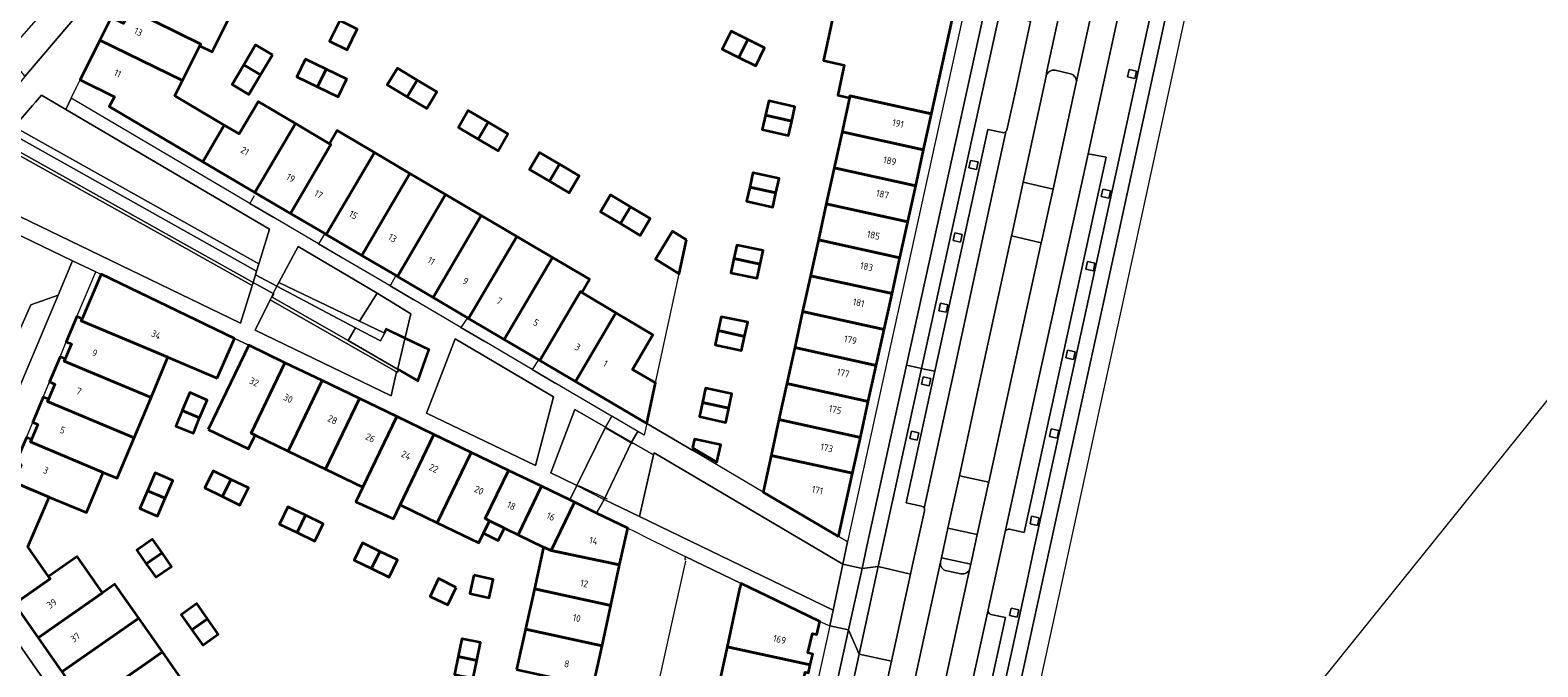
# Model space of a CAD drawing. Extents: x 151587 to 155483, y 462503 to 464608.
# Tile 173 of 236: x 154346 to 154543, y 463170 to 463253. Entities that reach past the tile are written whole.
import ezdxf
from ezdxf.enums import TextEntityAlignment as Align

# ---------------------------------------------------------------- set-up
doc = ezdxf.new("R2010")
doc.units = 0
doc.header["$LTSCALE"] = 0.5
for name, color, linetype, lineweight in [('B-RO-GR-BEPLANTING_CULTUUR_BODEMBEDEKKER-GV', 251, 'CONTINUOUS', 18), ('B-RO-GR-BEPLANTING_CULTUUR_VASTE PLANTENVAK-GV', 251, 'CONTINUOUS', 18), ('B-RO-GR-GROENVOORZIENING-GV', 251, 'CONTINUOUS', 18), ('B-RO-IE-TERREINAFSCHEIDING_KUNSTMATIG_HEKWERK-G', 251, 'IE-TERREINAFSCHEIDING-KUNSTMATIG', 18), ('B-RO-IE-TERREINAFSCHEIDING_KUNSTMATIG_MUUR-G', 251, 'IE-TERREINAFSCHEIDING-KUNSTMATIG-DICHT', 18), ('B-RO-KW-KUNSTWERK_STUW-G', 251, 'CONTINUOUS', 18), ('B-RO-OG-BEBOUWING-GV', 6, 'CONTINUOUS', 35), ('B-RO-OG-BEBOUWING-T18', 1, 'CONTINUOUS', 18), ('B-RO-OG-TERREIN_CULTUURSCHEIDING-GV', 251, 'CONTINUOUS', 18), ('B-RO-OG-WATER_GREPPEL-GV', 251, 'CONTINUOUS', 18), ('B-RO-VH-VERHARDING_ASFALT-GV', 251, 'CONTINUOUS', 18), ('B-RO-VH-VERHARDING_BEDRIJFSVLOERPLAAT-GV', 251, 'CONTINUOUS', 18), ('B-RO-VH-VERHARDING_BETONSTRAATSTEEN-GV', 251, 'CONTINUOUS', 18), ('B-RO-VH-VERHARDING_HALFVERHARDING_GRIND-GV', 251, 'CONTINUOUS', 18), ('B-RO-VH-VERHARDING_STRAATBAKSTEEN-GV', 251, 'CONTINUOUS', 18), ('B-RO-VH-VERHARDING_TEGEL-GV', 251, 'CONTINUOUS', 18)]:
    doc.layers.add(name, color=color, linetype=linetype, lineweight=lineweight)
doc.styles.add('NLCS-ISO-M200-T18', font='NLCS-ISO.ttf', dxfattribs={"height": 0.36})
doc.linetypes.add('IE-TERREINAFSCHEIDING-KUNSTMATIG', pattern='A,4,[82,NLCS.SHX,S=0.75,R=90,X=0,Y=0],4,-2', length=10)
doc.linetypes.add('IE-TERREINAFSCHEIDING-KUNSTMATIG-DICHT', pattern='A,8,-1,[82,NLCS.SHX,S=0.75,R=90,X=0,Y=0],-1', length=10)

msp = doc.modelspace()

# ---------------------------------------------------------------- linework, layer by layer
at = {"layer": 'B-RO-GR-BEPLANTING_CULTUUR_BODEMBEDEKKER-GV', "flags": 128}
for points in [[(154479.497, 463232.276), (154475.575, 463233.167), (154474.097, 463226.329), (154474.061, 463226.165), (154477.947, 463225.247), (154477.983, 463225.411)], [(154469.588, 463187.194), (154471.058, 463193.875), (154471.095, 463194.043), (154467.267, 463194.866), (154467.225, 463194.672), (154465.766, 463188.026)]]:
    msp.add_lwpolyline(points, close=True, dxfattribs=at)
at = {"layer": 'B-RO-GR-BEPLANTING_CULTUUR_VASTE PLANTENVAK-GV', "flags": 128}
msp.add_lwpolyline([(154364.495, 463269.135), (154366.516, 463271.316), (154363.77, 463273.86), (154362.793, 463272.744), (154352.816, 463261.365), (154342.801, 463249.962), (154345.233, 463246.97), (154352.42, 463255.474)], dxfattribs=at)
msp.add_lwpolyline([(154349.581, 463218.452), (154346.016, 463217.159), (154330.563, 463182.376), (154332.787, 463178.423), (154342.53, 463201.671)], close=True, dxfattribs=at)
at = {"layer": 'B-RO-GR-GROENVOORZIENING-GV', "flags": 128}
for points in [[(154489.428, 463247.902), (154489.215, 463246.925), (154490.192, 463246.712), (154490.405, 463247.689)], [(154468.724, 463236.033), (154468.511, 463235.056), (154469.488, 463234.843), (154469.701, 463235.82)], [(154486.01, 463232.271), (154485.797, 463231.294), (154486.774, 463231.081), (154486.987, 463232.058)], [(154466.66, 463226.561), (154466.447, 463225.584), (154467.424, 463225.371), (154467.637, 463226.348)], [(154483.993, 463222.815), (154483.78, 463221.838), (154484.757, 463221.625), (154484.97, 463222.602)], [(154464.785, 463217.385), (154464.572, 463216.408), (154465.549, 463216.195), (154465.762, 463217.172)], [(154481.393, 463211.241), (154481.18, 463210.264), (154482.157, 463210.051), (154482.37, 463211.028)], [(154462.54, 463207.783), (154462.327, 463206.806), (154463.304, 463206.593), (154463.517, 463207.57)], [(154460.997, 463200.689), (154460.784, 463199.712), (154461.761, 463199.499), (154461.974, 463200.476)], [(154479.26, 463200.978), (154479.047, 463200.001), (154480.024, 463199.788), (154480.237, 463200.765)], [(154476.702, 463189.567), (154476.488, 463188.59), (154477.465, 463188.377), (154477.679, 463189.354)], [(154474.035, 463177.591), (154473.822, 463176.614), (154474.799, 463176.401), (154475.012, 463177.378)]]:
    msp.add_lwpolyline(points, close=True, dxfattribs=at)
at = {"layer": 'B-RO-IE-TERREINAFSCHEIDING_KUNSTMATIG_HEKWERK-G', "flags": 128}
for points in [[(154507.297, 463159.138), (154515.693, 463169.481), (154546.79, 463208.133), (154562.582, 463222.966), (154568.432, 463228.325)], [(154374.45, 463211.891), (154372.58, 463212.796)], [(154426.437, 463201.664), (154432.462, 463198.167)], [(154424.575, 463199.012), (154421.156, 463201.019)], [(154417.507, 463193.589), (154421.263, 463191.858)], [(154430.012, 463176.937), (154431.519, 463183.732)], [(154425.294, 463155.627), (154425.352, 463155.895), (154430.012, 463176.937)]]:
    msp.add_lwpolyline(points, dxfattribs=at)
at = {"layer": 'B-RO-IE-TERREINAFSCHEIDING_KUNSTMATIG_MUUR-G', "flags": 128}
for points in [[(154375.177, 463231.382), (154374.606, 463230.399)], [(154374.606, 463230.399), (154377.744, 463228.582)], [(154384.386, 463226.467), (154383.56, 463225.122)], [(154383.56, 463225.122), (154386.684, 463223.322)], [(154393.684, 463220.979), (154392.91, 463219.644)], [(154392.91, 463219.644), (154396.011, 463217.823)], [(154427.593, 463206.972), (154430.658, 463221.205)], [(154403.004, 463215.48), (154402.173, 463214.196)], [(154402.173, 463214.196), (154405.284, 463212.366)], [(154412.317, 463209.978), (154411.472, 463208.721)], [(154411.472, 463208.721), (154414.574, 463206.907)], [(154431.47, 463184.325), (154431.401, 463183.939), (154431.557, 463183.879)], [(154438.771, 463180.8), (154431.47, 463184.325)]]:
    msp.add_lwpolyline(points, dxfattribs=at)
at = {"layer": 'B-RO-KW-KUNSTWERK_STUW-G', "flags": 128}
msp.add_lwpolyline([(154387.43, 463212.523), (154388.397, 463214.15)], dxfattribs=at)
at = {"layer": 'B-RO-OG-BEBOUWING-GV', "flags": 128}
for points in [[(154452.017, 463264.254), (154449.037, 463258.207), (154454.224, 463257.083), (154453.802, 463255.138), (154450.959, 463255.755), (154450.29, 463252.674), (154449.505, 463249.056), (154452.229, 463248.459), (154451.386, 463244.535), (154452.924, 463244.198), (154452.977, 463244.437), (154463.628, 463242.094), (154466.897, 463256.955), (154466.686, 463257.059)], [(154359.005, 463255.707), (154368.181, 463251.21), (154368.075, 463250.994), (154369.683, 463250.186), (154372.057, 463254.998), (154372.163, 463255.214), (154362.992, 463259.708), (154362.129, 463257.965), (154360.518, 463258.763), (154359.111, 463255.921)], [(154359.005, 463255.707), (154358.109, 463253.897), (154356.502, 463254.694), (154355.03, 463251.732), (154365.794, 463246.433), (154368.075, 463250.994), (154368.181, 463251.21)], [(154386.336, 463254.273), (154385.002, 463251.581), (154387.296, 463250.444), (154388.63, 463253.137)], [(154438.463, 463249.461), (154439.638, 463251.818), (154437.448, 463252.91), (154436.304, 463250.538)], [(154355.03, 463251.732), (154352.453, 463246.545), (154356.946, 463244.314), (154356.214, 463243.074), (154368.455, 463235.859), (154371.261, 463240.627), (154364.796, 463244.438), (154365.291, 463245.427), (154365.794, 463246.433)], [(154377.541, 463249.786), (154375.337, 463251.089), (154373.808, 463248.503), (154376.011, 463247.2)], [(154439.638, 463251.818), (154438.463, 463249.461), (154440.684, 463248.353), (154441.828, 463250.725)], [(154383.446, 463245.639), (154384.555, 463247.946), (154381.847, 463249.248), (154381.812, 463249.175), (154380.737, 463246.941)], [(154376.011, 463247.2), (154373.808, 463248.503), (154372.278, 463245.916), (154374.482, 463244.613)], [(154383.446, 463245.639), (154386.154, 463244.337), (154387.228, 463246.57), (154387.263, 463246.644), (154384.555, 463247.946)], [(154395.13, 463244.323), (154396.445, 463246.519), (154393.868, 463248.063), (154392.552, 463245.867)], [(154396.445, 463246.519), (154395.13, 463244.323), (154397.708, 463242.779), (154399.023, 463244.975)], [(154368.455, 463235.859), (154375.261, 463231.848), (154380.544, 463240.828), (154375.684, 463243.695), (154375.674, 463243.677), (154373.195, 463239.487), (154371.261, 463240.627)], [(154445.363, 463241.158), (154445.779, 463243.026), (154442.36, 463243.788), (154441.942, 463241.921)], [(154462.593, 463237.394), (154463.628, 463242.094), (154452.977, 463244.437), (154452.924, 463244.198), (154451.944, 463239.737)], [(154405.72, 463241.012), (154403.129, 463242.534), (154401.832, 463240.327), (154404.423, 463238.805)], [(154441.942, 463241.921), (154441.524, 463240.053), (154444.946, 463239.29), (154445.363, 463241.158)], [(154375.4, 463231.766), (154379.913, 463229.106), (154385.196, 463238.083), (154385.01, 463238.193), (154380.544, 463240.828), (154375.261, 463231.848)], [(154384.565, 463226.364), (154390.862, 463237.065), (154386.025, 463239.916), (154385.01, 463238.193), (154385.196, 463238.083), (154379.913, 463229.106), (154384.387, 463226.469)], [(154404.423, 463238.805), (154407.014, 463237.283), (154408.311, 463239.49), (154405.72, 463241.012)], [(154462.593, 463237.394), (154451.944, 463239.737), (154450.914, 463235.047), (154461.562, 463232.704)], [(154395.514, 463234.324), (154390.862, 463237.065), (154384.565, 463226.364), (154389.218, 463223.622)], [(154413.731, 463233.326), (154415.032, 463235.53), (154412.445, 463237.058), (154411.143, 463234.854)], [(154413.731, 463233.326), (154416.318, 463231.797), (154417.62, 463234.001), (154415.032, 463235.53)], [(154393.869, 463220.88), (154400.166, 463231.582), (154395.514, 463234.324), (154389.218, 463223.622), (154393.688, 463220.986)], [(154439.877, 463232.535), (154443.308, 463231.802), (154443.706, 463233.663), (154440.308, 463234.405)], [(154461.562, 463232.704), (154450.914, 463235.047), (154449.883, 463230.356), (154460.53, 463228.014)], [(154400.166, 463231.582), (154393.869, 463220.88), (154398.522, 463218.138), (154404.818, 463228.84)], [(154424.296, 463229.978), (154421.711, 463231.511), (154420.405, 463229.309), (154422.99, 463227.776)], [(154439.877, 463232.535), (154439.458, 463230.721), (154442.91, 463229.94), (154443.308, 463231.802)], [(154422.99, 463227.776), (154425.574, 463226.243), (154426.88, 463228.445), (154424.296, 463229.978)], [(154460.53, 463228.014), (154449.883, 463230.356), (154448.853, 463225.666), (154459.498, 463223.324)], [(154403.174, 463215.397), (154409.47, 463226.098), (154404.818, 463228.84), (154398.522, 463218.138), (154403.012, 463215.493)], [(154407.826, 463212.655), (154414.123, 463223.356), (154409.47, 463226.098), (154403.174, 463215.397)], [(154431.642, 463225.648), (154429.816, 463226.776), (154427.563, 463223.147), (154430.658, 463221.205)], [(154458.466, 463218.634), (154459.498, 463223.324), (154448.853, 463225.666), (154447.822, 463220.976)], [(154407.826, 463212.655), (154412.33, 463210), (154412.478, 463209.913), (154417.766, 463218.901), (154417.962, 463218.784), (154418.952, 463220.51), (154414.123, 463223.356)], [(154437.827, 463223.213), (154441.258, 463222.46), (154441.658, 463224.283), (154438.2, 463224.968)], [(154441.258, 463222.46), (154437.827, 463223.213), (154437.434, 463221.366), (154440.857, 463220.636)], [(154370.327, 463207.619), (154372.58, 463212.796), (154355.19, 463221.179), (154352.689, 463215.359), (154352.562, 463215.064), (154363.895, 463210.322)], [(154458.466, 463218.634), (154447.822, 463220.976), (154446.792, 463216.286), (154457.434, 463213.945)], [(154417.13, 463207.171), (154422.405, 463216.135), (154417.962, 463218.784), (154417.766, 463218.901), (154412.478, 463209.913)], [(154363.895, 463210.322), (154352.562, 463215.064), (154352.689, 463215.359), (154352.014, 463215.64), (154350.626, 463212.358), (154351.301, 463212.061), (154350.49, 463210.105), (154350.366, 463209.805), (154361.692, 463205.078)], [(154422.405, 463216.135), (154417.13, 463207.171), (154426.431, 463201.689), (154427.578, 463206.979), (154424.591, 463208.718), (154427.216, 463213.267)], [(154435.771, 463213.808), (154439.214, 463213.059), (154439.617, 463214.91), (154436.171, 463215.622)], [(154457.434, 463213.945), (154446.792, 463216.286), (154445.761, 463211.595), (154456.403, 463209.254)], [(154439.214, 463213.059), (154435.771, 463213.808), (154435.36, 463211.944), (154438.811, 463211.207)], [(154369.167, 463200.9), (154374.415, 463198.375), (154375.315, 463200.163), (154374.761, 463200.43), (154379.179, 463209.615), (154374.45, 463211.891)], [(154444.731, 463206.905), (154455.371, 463204.564), (154456.403, 463209.254), (154445.761, 463211.595)], [(154359.484, 463199.824), (154361.692, 463205.078), (154350.366, 463209.805), (154350.49, 463210.105), (154349.823, 463210.396), (154348.452, 463207.121), (154349.126, 463206.831), (154348.304, 463204.863), (154348.171, 463204.544)], [(154379.179, 463209.615), (154374.761, 463200.43), (154375.315, 463200.163), (154379.625, 463198.084), (154384.046, 463207.274)], [(154365.783, 463203.39), (154368.043, 463202.414), (154369.045, 463204.734), (154366.75, 463205.725)], [(154388.912, 463204.933), (154384.046, 463207.274), (154379.625, 463198.084), (154384.488, 463195.738)], [(154437.16, 463203.692), (154437.564, 463205.552), (154434.118, 463206.305), (154433.715, 463204.44)], [(154444.731, 463206.905), (154443.701, 463202.215), (154454.339, 463199.874), (154455.371, 463204.564)], [(154359.484, 463199.824), (154348.171, 463204.544), (154348.304, 463204.863), (154347.625, 463205.136), (154346.241, 463201.847), (154346.918, 463201.551), (154346.101, 463199.587), (154345.975, 463199.284), (154355.435, 463195.294), (154357.267, 463194.548)], [(154393.778, 463202.591), (154388.912, 463204.933), (154384.488, 463195.738), (154389.352, 463193.392)], [(154433.715, 463204.44), (154433.316, 463202.595), (154436.756, 463201.831), (154437.16, 463203.692)], [(154365.783, 463203.39), (154364.925, 463201.316), (154367.252, 463200.401), (154368.043, 463202.414)], [(154398.644, 463200.25), (154393.778, 463202.591), (154389.352, 463193.392), (154388.425, 463191.464), (154393.345, 463189.233), (154394.216, 463191.045)], [(154453.307, 463195.184), (154454.339, 463199.874), (154443.701, 463202.215), (154442.67, 463197.525)], [(154346.101, 463199.587), (154345.423, 463199.86), (154344.049, 463196.589), (154344.723, 463196.291), (154343.948, 463194.435), (154343.776, 463194.023), (154348.377, 463192.078), (154353.249, 463190.072), (154355.435, 463195.294), (154345.975, 463199.284)], [(154399.08, 463188.699), (154403.509, 463197.909), (154398.644, 463200.25), (154394.216, 463191.045)], [(154403.509, 463197.909), (154399.08, 463188.699), (154404.488, 463186.09), (154405.109, 463187.359), (154405.905, 463188.987), (154405.342, 463189.261), (154408.375, 463195.568)], [(154432.416, 463198.501), (154435.582, 463196.637), (154436.119, 463198.893), (154432.673, 463199.643)], [(154451.49, 463186.925), (154453.307, 463195.184), (154442.67, 463197.525), (154441.618, 463192.736)], [(154343.948, 463194.435), (154343.273, 463194.717), (154339.152, 463184.9), (154343.876, 463178.134), (154348.534, 463181.393), (154348.322, 463181.696), (154345.616, 463185.577), (154348.377, 463192.078), (154343.776, 463194.023)], [(154361.251, 463192.908), (154363.546, 463191.917), (154364.548, 463194.237), (154362.253, 463195.228)], [(154371.012, 463192.143), (154372.11, 463194.39), (154369.813, 463195.512), (154368.715, 463193.266)], [(154372.11, 463194.39), (154371.012, 463192.143), (154373.309, 463191.021), (154374.407, 463193.267)], [(154405.905, 463188.987), (154407.854, 463188.037), (154409.657, 463187.159), (154412.701, 463193.486), (154408.375, 463195.568), (154405.342, 463189.261)], [(154361.251, 463192.908), (154360.249, 463190.588), (154362.544, 463189.597), (154363.546, 463191.917)], [(154409.657, 463187.159), (154412.95, 463185.555), (154413.943, 463185.085), (154417.02, 463191.398), (154416.38, 463191.716), (154412.701, 463193.486)], [(154381.867, 463189.697), (154379.578, 463190.8), (154378.493, 463188.548), (154380.781, 463187.445)], [(154419.874, 463189.983), (154417.02, 463191.398), (154413.943, 463185.085), (154422.896, 463183.217), (154423.944, 463188.037)], [(154381.867, 463189.697), (154380.781, 463187.445), (154383.069, 463186.341), (154384.155, 463188.593)], [(154407.854, 463188.037), (154405.905, 463188.987), (154405.109, 463187.359), (154407.045, 463186.412)], [(154363.132, 463184.797), (154361.902, 463186.563), (154359.851, 463185.134), (154361.081, 463183.369)], [(154390.499, 463182.742), (154391.583, 463184.995), (154389.3, 463186.092), (154388.217, 463183.839)], [(154346.967, 463173.707), (154355.353, 463179.574), (154352.058, 463184.301), (154348.322, 463181.696), (154348.534, 463181.393), (154343.876, 463178.134)], [(154361.081, 463183.369), (154362.311, 463181.603), (154364.362, 463183.032), (154363.132, 463184.797)], [(154390.499, 463182.742), (154392.782, 463181.644), (154393.865, 463183.898), (154391.583, 463184.995)], [(154413.943, 463185.085), (154412.95, 463185.555), (154411.756, 463180.12), (154421.748, 463177.941), (154422.896, 463183.217)], [(154355.353, 463179.574), (154346.967, 463173.707), (154350.059, 463169.279), (154360.081, 463176.291), (154356.982, 463180.714)], [(154401.561, 463180.284), (154399.255, 463181.428), (154398.139, 463179.09), (154400.445, 463177.997)], [(154403.866, 463181.877), (154403.35, 463179.483), (154405.852, 463178.944), (154406.368, 463181.337)], [(154410.597, 463174.845), (154420.6, 463172.664), (154421.748, 463177.941), (154411.756, 463180.12)], [(154436.915, 463172.534), (154447.786, 463170.165), (154448.12, 463171.589), (154447.483, 463171.745), (154448.078, 463174.256), (154448.657, 463174.12), (154449.043, 463175.851), (154442.124, 463179.192), (154438.861, 463180.757), (154438.771, 463180.8), (154438.547, 463180.091)], [(154367.03, 463174.733), (154369.07, 463176.177), (154367.661, 463178.17), (154365.62, 463176.726)], [(154360.081, 463176.291), (154350.059, 463169.279), (154353.15, 463164.852), (154361.529, 463170.714), (154363.18, 463171.869)], [(154369.07, 463176.177), (154367.03, 463174.733), (154368.439, 463172.741), (154370.48, 463174.184)], [(154409.438, 463169.571), (154419.453, 463167.388), (154420.6, 463172.664), (154410.597, 463174.845)], [(154404.254, 463170.761), (154404.731, 463173.09), (154402.282, 463173.592), (154401.805, 463171.263)], [(154447.786, 463170.165), (154436.915, 463172.534), (154435.839, 463167.549), (154446.694, 463165.183), (154447.017, 463166.634), (154446.606, 463166.731), (154447.133, 463169.224), (154447.542, 463169.126)], [(154353.15, 463164.852), (154356.242, 463160.424), (154364.618, 463166.283), (154366.274, 463167.438), (154363.18, 463171.869), (154361.529, 463170.714)], [(154404.254, 463170.761), (154401.805, 463171.263), (154401.328, 463168.934), (154403.777, 463168.432)]]:
    msp.add_lwpolyline(points, close=True, dxfattribs=at)
at = {"layer": 'B-RO-OG-TERREIN_CULTUURSCHEIDING-GV', "flags": 128}
for points in [[(154375.869, 463222.778), (154377.167, 463227.036), (154350.552, 463242.677), (154347.388, 463244.537), (154346.602, 463243.638), (154346.21, 463243.171), (154343.841, 463240.415), (154375.776, 463222.532)], [(154341.798, 463237.574), (154338.044, 463231.834), (154373.384, 463214.772), (154374.802, 463219.391), (154374.897, 463219.693), (154362.522, 463226.601), (154342.181, 463237.958), (154342.059, 463237.745), (154341.882, 463237.525)], [(154336.808, 463229.957), (154330.178, 463219.924), (154334.809, 463217.528), (154329.659, 463206.344), (154320.702, 463205.61), (154313.167, 463194.389), (154330.849, 463173.809), (154332.787, 463178.423), (154330.563, 463182.376), (154346.016, 463217.159), (154349.581, 463218.452), (154351.455, 463222.909)], [(154469.952, 463207.234), (154467.267, 463194.866), (154471.095, 463194.043), (154473.809, 463206.404), (154477.947, 463225.247), (154474.061, 463226.165)], [(154388.939, 463215.033), (154391.242, 463218.697), (154380.892, 463224.806), (154378.385, 463220.09)], [(154393.769, 463208.429), (154377.237, 463217.819), (154375.305, 463213.859), (154393.047, 463205.307)], [(154412.986, 463200.324), (154414.263, 463205.146), (154401.403, 463212.72), (154399.748, 463208.416), (154397.685, 463203.049), (154411.895, 463196.204)], [(154415.478, 463199.378), (154413.906, 463195.234), (154417.296, 463193.591), (154421.028, 463201.211), (154417.051, 463203.523)], [(154420.887, 463191.769), (154424.446, 463199.241), (154421.028, 463201.211), (154417.296, 463193.591)], [(154425.466, 463189.524), (154427.323, 463197.589), (154424.446, 463199.241), (154420.887, 463191.769)]]:
    msp.add_lwpolyline(points, close=True, dxfattribs=at)
msp.add_lwpolyline([(154346.264, 463154.542), (154347.2, 463151.12), (154347.582, 463149.722), (154347.893, 463148.705), (154355.951, 463156.386), (154338.032, 463181.999), (154333.349, 463170.874), (154343.303, 463159.316), (154344.448, 463157.986)], dxfattribs=at)
at = {"layer": 'B-RO-OG-WATER_GREPPEL-GV', "flags": 128}
for points in [[(154375.334, 463221.07), (154375.469, 463221.545), (154343.355, 463239.566), (154343.133, 463239.287), (154342.951, 463239.377), (154340.319, 463240.848), (154340.135, 463240.955), (154340.029, 463240.797), (154315.804, 463254.387), (154313.927, 463250.561), (154317.929, 463248.552), (154318.854, 463250.919), (154339.153, 463239.548), (154339.368, 463239.841), (154339.561, 463239.733), (154342.18, 463238.296), (154342.35, 463238.204), (154342.448, 463238.332), (154375.022, 463220.087)], [(154377.638, 463218.639), (154377.724, 463218.591), (154377.497, 463218.173), (154387.43, 463212.523), (154388.397, 463214.15), (154378.129, 463219.59)], [(154393.92, 463208.842), (154394.834, 463212.743), (154392.446, 463213.911), (154391.679, 463212.465), (154388.397, 463214.15), (154387.43, 463212.523), (154393.903, 463208.759)]]:
    msp.add_lwpolyline(points, close=True, dxfattribs=at)
at = {"layer": 'B-RO-VH-VERHARDING_ASFALT-GV', "flags": 128}
for points in [[(154463.936, 463115.986), (154478.049, 463180.716), (154483.211, 463204.392), (154485.845, 463216.475), (154496.147, 463263.726), (154507.501, 463315.807), (154507.599, 463315.805), (154507.831, 463316.859), (154508.607, 463320.315), (154506.563, 463320.717), (154505.549, 463316.241), (154494.193, 463264.152), (154493.34, 463260.243), (154483.891, 463216.901), (154481.255, 463204.808), (154476.947, 463185.05), (154476.095, 463181.142), (154461.98, 463116.402)], [(154474.061, 463226.165), (154474.097, 463226.329), (154475.575, 463233.167), (154478.588, 463247.027), (154478.678, 463247.674), (154481.66, 463261.353), (154481.925, 463262.341), (154482.024, 463262.81), (154482.027, 463262.822), (154482.844, 463266.782), (154482.897, 463266.771), (154484.528, 463274.317), (154484.627, 463274.777), (154494.522, 463320.337), (154490.633, 463321.222), (154489.236, 463312.658), (154480.746, 463273.473), (154480.356, 463271.641), (154479.458, 463267.457), (154478.611, 463263.57), (154478.292, 463262.109), (154476.552, 463254.147), (154474.703, 463245.641), (154473.464, 463239.992)], [(154457.706, 463116.863), (154471.024, 463177.358), (154473.258, 463187.538), (154477.216, 463205.675), (154482.76, 463230.902), (154484.063, 463236.897), (154489.336, 463261.151), (154490.186, 463265.06), (154490.303, 463265.6), (154500.079, 463310.352), (154502.039, 463318.519), (154498.51, 463319.344), (154488.606, 463273.859), (154488.5, 463273.376), (154486.849, 463265.833), (154486.818, 463265.84), (154486.807, 463265.791), (154485.964, 463261.936), (154485.96, 463261.916), (154485.812, 463261.238), (154485.769, 463261.16), (154485.64, 463260.451), (154482.651, 463246.773), (154482.541, 463246.271)], [(154482.52, 463246.131), (154479.497, 463232.276), (154477.983, 463225.411), (154477.947, 463225.247), (154473.809, 463206.404), (154471.095, 463194.043), (154471.058, 463193.875), (154469.588, 463187.194), (154468.75, 463183.32), (154468.642, 463182.82), (154465.274, 463167.433), (154462.595, 463155.209), (154461.047, 463148.108), (154461.025, 463148.01), (154454.008, 463116.167), (154453.052, 463111.875), (154452.344, 463108.908), (154455.804, 463108.134), (154456.52, 463111.116)], [(154473.331, 463239.775), (154473.283, 463239.556), (154472.098, 463234.164), (154467.133, 463211.209), (154466.438, 463207.986), (154464.854, 463200.641), (154462.669, 463190.636), (154462.69, 463190.584)], [(154455.604, 463158.287), (154447.158, 463119.616), (154447.223, 463119.602), (154446.84, 463117.754), (154445.901, 463113.453), (154445.212, 463110.588), (154448.61, 463109.754), (154449.271, 463112.693), (154450.207, 463116.986), (154457.211, 463148.794), (154457.253, 463148.983), (154458.767, 463156.049), (154461.442, 463168.264), (154464.807, 463183.598), (154464.922, 463184.129), (154465.766, 463188.026), (154467.225, 463194.672), (154467.267, 463194.866), (154469.952, 463207.234), (154474.061, 463226.165)], [(154462.693, 463190.285), (154461.15, 463183.224), (154460.887, 463182.028), (154458.391, 463170.67), (154456.742, 463163.169), (154455.733, 463158.499)], [(154444.433, 463126.941), (154454.175, 463171.587), (154452.792, 463174.744), (154442.395, 463127.294)]]:
    msp.add_lwpolyline(points, dxfattribs=at)
for points in [[(154460.376, 463209.282), (154460.389, 463209.279), (154462.337, 463208.863), (154472.449, 463255.003), (154470.756, 463256.537)], [(154462.337, 463208.863), (154460.389, 463209.279), (154460.376, 463209.282), (154455.193, 463185.686), (154454.552, 463182.764), (154456.671, 463183.023), (154457.195, 463185.425)], [(154454.175, 463171.587), (154456.671, 463183.023), (154454.552, 463182.764), (154452.792, 463174.744)]]:
    msp.add_lwpolyline(points, close=True, dxfattribs=at)
at = {"layer": 'B-RO-VH-VERHARDING_ASFALT-GV'}
for points in [[(154482.541, 463246.271, -0.0328448), (154482.52, 463246.131)], [(154473.464, 463239.992, -0.1361596), (154473.331, 463239.775)], [(154462.69, 463190.584, -0.1638971), (154462.693, 463190.285)]]:
    msp.add_lwpolyline(points, format="xyb", dxfattribs=at)
at = {"layer": 'B-RO-VH-VERHARDING_BEDRIJFSVLOERPLAAT-GV', "flags": 128}
for points in [[(154375.776, 463222.532), (154343.841, 463240.415), (154343.719, 463240.484), (154342.951, 463239.377), (154343.133, 463239.287), (154343.355, 463239.566), (154375.469, 463221.545)], [(154342.18, 463238.296), (154341.714, 463237.624), (154341.798, 463237.574), (154341.882, 463237.525), (154342.059, 463237.745), (154342.181, 463237.958), (154362.522, 463226.601), (154374.897, 463219.693), (154375.022, 463220.087), (154342.448, 463238.332), (154342.35, 463238.204)], [(154378.129, 463219.59), (154375.334, 463221.07), (154375.022, 463220.087), (154377.638, 463218.639)], [(154394.834, 463212.743), (154397.909, 463211.308), (154397.194, 463209.346), (154397.328, 463209.297), (154398.069, 463211.372), (154394.874, 463212.91), (154392.382, 463214.072), (154392.088, 463213.519), (154388.939, 463215.033), (154378.385, 463220.09), (154378.176, 463219.685), (154378.129, 463219.59), (154388.397, 463214.15), (154391.679, 463212.465), (154392.446, 463213.911)], [(154397.194, 463209.346), (154396.48, 463207.384), (154393.92, 463208.842), (154393.903, 463208.759), (154387.43, 463212.523), (154377.497, 463218.173), (154377.724, 463218.591), (154377.638, 463218.639), (154377.593, 463218.531), (154377.237, 463217.819), (154393.769, 463208.429), (154393.898, 463208.356), (154393.969, 463208.667), (154396.571, 463207.179), (154397.328, 463209.297)], [(154421.028, 463201.211), (154424.446, 463199.241), (154425.275, 463200.63), (154421.856, 463202.641)], [(154417.02, 463191.398), (154419.874, 463189.983), (154420.887, 463191.769), (154417.296, 463193.591), (154416.38, 463191.716)]]:
    msp.add_lwpolyline(points, close=True, dxfattribs=at)
at = {"layer": 'B-RO-VH-VERHARDING_BETONSTRAATSTEEN-GV', "flags": 128}
for points in [[(154461.592, 463114.533), (154461.98, 463116.402), (154476.095, 463181.142), (154476.947, 463185.05), (154481.255, 463204.808), (154483.891, 463216.901), (154493.34, 463260.243), (154494.193, 463264.152), (154505.549, 463316.241), (154506.563, 463320.717), (154506.809, 463321.73), (154503.401, 463321.85)], [(154490.303, 463265.6), (154490.186, 463265.06), (154489.336, 463261.151), (154484.063, 463236.897), (154486.429, 463236.438), (154485.038, 463230.087), (154479.581, 463205.168), (154475.734, 463187.469), (154473.829, 463187.876)], [(154481.925, 463262.341), (154481.66, 463261.353), (154478.678, 463247.674), (154478.588, 463247.027)], [(154482.541, 463246.271), (154482.651, 463246.773), (154485.64, 463260.451), (154485.769, 463261.16), (154485.718, 463261.086), (154485.662, 463261.016), (154485.599, 463260.952), (154485.531, 463260.894), (154485.458, 463260.842), (154485.38, 463260.797), (154485.299, 463260.759), (154485.215, 463260.728), (154485.128, 463260.705), (154485.039, 463260.69), (154484.95, 463260.683), (154484.86, 463260.684), (154484.771, 463260.693), (154484.683, 463260.71), (154482.695, 463261.164)], [(154473.464, 463239.992), (154474.703, 463245.641), (154476.552, 463254.147), (154472.449, 463255.003), (154462.337, 463208.863), (154462.681, 463208.79), (154464.072, 463208.492), (154470.966, 463240.072), (154472.877, 463239.656)], [(154478.588, 463247.027), (154475.575, 463233.167)], [(154481.78, 463247.317), (154479.766, 463247.794)], [(154479.766, 463247.794), (154481.78, 463247.317)], [(154475.575, 463233.167), (154479.497, 463232.276), (154482.52, 463246.131)], [(154462.669, 463190.636), (154464.854, 463200.641), (154466.438, 463207.986), (154467.133, 463211.209), (154472.098, 463234.164), (154473.283, 463239.556), (154473.331, 463239.775)], [(154472.877, 463239.656), (154470.966, 463240.072), (154464.072, 463208.492)], [(154473.829, 463187.876), (154475.734, 463187.469), (154479.581, 463205.168), (154485.038, 463230.087), (154486.429, 463236.438), (154484.063, 463236.897), (154482.76, 463230.902)], [(154482.76, 463230.902), (154477.216, 463205.675), (154473.258, 463187.538)], [(154464.072, 463208.492), (154460.325, 463191.325), (154462.303, 463190.894)], [(154473.258, 463187.538), (154471.024, 463177.358)], [(154468.75, 463183.32), (154464.922, 463184.129), (154464.807, 463183.598)], [(154464.807, 463183.598), (154461.442, 463168.264)], [(154465.274, 463167.433), (154468.642, 463182.82)], [(154465.605, 463182.441), (154467.445, 463182.065)], [(154467.445, 463182.065), (154465.605, 463182.441)], [(154468.642, 463182.82), (154468.75, 463183.32)], [(154471.024, 463177.358), (154457.706, 463116.863)], [(154458.159, 463117.174), (154460.215, 463116.735), (154473.285, 463176.34), (154471.387, 463176.761)], [(154471.387, 463176.761), (154473.285, 463176.34), (154460.215, 463116.735), (154458.159, 463117.174)], [(154442.395, 463127.294), (154452.792, 463174.744), (154450.339, 463175.282), (154444.767, 463150.109), (154439.279, 463125.112), (154436.513, 463112.469), (154439.936, 463111.73), (154440.08, 463111.699)], [(154455.733, 463158.499), (154456.742, 463163.169), (154458.391, 463170.67), (154454.175, 463171.587), (154444.433, 463126.941)]]:
    msp.add_lwpolyline(points, dxfattribs=at)
for points in [[(154468.51, 463258.481), (154468.052, 463256.392), (154457.834, 463209.842), (154452.654, 463186.244), (154452.036, 463183.317), (154454.552, 463182.764), (154455.193, 463185.686), (154460.376, 463209.282), (154470.756, 463256.537)], [(154489.428, 463247.902), (154490.405, 463247.689), (154490.192, 463246.712), (154489.215, 463246.925)], [(154468.724, 463236.033), (154469.701, 463235.82), (154469.488, 463234.843), (154468.511, 463235.056)], [(154486.01, 463232.271), (154486.987, 463232.058), (154486.774, 463231.081), (154485.797, 463231.294)], [(154466.66, 463226.561), (154467.637, 463226.348), (154467.424, 463225.371), (154466.447, 463225.584)], [(154483.993, 463222.815), (154484.97, 463222.602), (154484.757, 463221.625), (154483.78, 463221.838)], [(154464.785, 463217.385), (154465.762, 463217.172), (154465.549, 463216.195), (154464.572, 463216.408)], [(154481.393, 463211.241), (154482.37, 463211.028), (154482.157, 463210.051), (154481.18, 463210.264)], [(154441.618, 463192.736), (154432.462, 463198.167), (154426.437, 463201.664), (154426.092, 463200.165), (154425.275, 463200.63), (154424.446, 463199.241), (154427.323, 463197.589), (154427.383, 463197.85), (154452.036, 463183.317), (154452.654, 463186.244), (154451.49, 463186.925)], [(154479.26, 463200.978), (154480.237, 463200.765), (154480.024, 463199.788), (154479.047, 463200.001)], [(154427.323, 463197.589), (154425.466, 463189.524), (154450.771, 463177.328), (154452.036, 463183.317), (154427.383, 463197.85)], [(154438.771, 463180.8), (154438.861, 463180.757), (154442.124, 463179.192), (154449.043, 463175.851), (154450.339, 463175.282), (154450.771, 463177.328), (154425.466, 463189.524), (154420.887, 463191.769), (154419.874, 463189.983), (154423.944, 463188.037), (154424.881, 463187.593), (154426.753, 463186.648), (154431.266, 463184.421), (154431.47, 463184.325)], [(154469.588, 463187.194), (154465.766, 463188.026), (154464.922, 463184.129), (154468.75, 463183.32)], [(154476.702, 463189.567), (154477.679, 463189.354), (154477.465, 463188.377), (154476.488, 463188.59)], [(154450.771, 463177.328), (154450.339, 463175.282), (154452.792, 463174.744), (154454.552, 463182.764), (154452.036, 463183.317)], [(154456.671, 463183.023), (154454.175, 463171.587), (154458.391, 463170.67), (154460.887, 463182.028)], [(154474.035, 463177.591), (154475.012, 463177.378), (154474.799, 463176.401), (154473.822, 463176.614)]]:
    msp.add_lwpolyline(points, close=True, dxfattribs=at)
at = {"layer": 'B-RO-VH-VERHARDING_BETONSTRAATSTEEN-GV'}
for points in [[(154479.766, 463247.794, 0.3841815), (154478.588, 463247.027)], [(154478.588, 463247.027, -0.3841815), (154479.766, 463247.794)], [(154482.541, 463246.271, 0.3701831), (154481.78, 463247.317)], [(154481.78, 463247.317, -0.3701831), (154482.541, 463246.271)], [(154482.52, 463246.131, 0.0328448), (154482.541, 463246.271)], [(154472.877, 463239.656, 0.2573492), (154473.331, 463239.775)], [(154473.331, 463239.775, -0.2573492), (154472.877, 463239.656)], [(154473.331, 463239.775, 0.1361596), (154473.464, 463239.992)], [(154462.303, 463190.894, -0.2564932), (154462.669, 463190.636)], [(154473.829, 463187.876, 0.3884757), (154473.258, 463187.538)], [(154473.258, 463187.538, -0.3884757), (154473.829, 463187.876)], [(154464.807, 463183.598, 0.4239292), (154465.605, 463182.441)], [(154465.605, 463182.441, -0.4239292), (154464.807, 463183.598)], [(154467.445, 463182.065, 0.4118794), (154468.642, 463182.82)], [(154468.642, 463182.82, -0.4118794), (154467.445, 463182.065)], [(154471.387, 463176.761, -0.3937171), (154471.024, 463177.358)], [(154471.024, 463177.358, 0.3937171), (154471.387, 463176.761)]]:
    msp.add_lwpolyline(points, format="xyb", dxfattribs=at)
at = {"layer": 'B-RO-VH-VERHARDING_HALFVERHARDING_GRIND-GV', "flags": 128}
msp.add_lwpolyline([(154397.194, 463209.346), (154397.909, 463211.308), (154394.834, 463212.743), (154393.92, 463208.842), (154396.48, 463207.384)], close=True, dxfattribs=at)
at = {"layer": 'B-RO-VH-VERHARDING_STRAATBAKSTEEN-GV', "flags": 128}
for points in [[(154352.453, 463246.545), (154355.03, 463251.732), (154356.502, 463254.694), (154357.517, 463256.736), (154361.512, 463260.772), (154365.505, 463264.786), (154369.504, 463268.848), (154373.522, 463272.892), (154377.536, 463276.964), (154381.542, 463281.012), (154385.528, 463285.081), (154389.508, 463289.057), (154393.516, 463293.073), (154390.144, 463294.69), (154390.093, 463294.714), (154388.816, 463293.503), (154383.036, 463287.998), (154376.478, 463281.488), (154369.783, 463274.842), (154367.542, 463272.424), (154364.766, 463274.996), (154363.77, 463273.86), (154366.516, 463271.316), (154364.495, 463269.135)], [(154352.42, 463255.474), (154345.233, 463246.97), (154341.52, 463242.559), (154340.795, 463241.526), (154340.319, 463240.848), (154342.951, 463239.377), (154343.719, 463240.484), (154343.841, 463240.415), (154346.21, 463243.171), (154346.602, 463243.638), (154347.388, 463244.537), (154350.552, 463242.677), (154351.266, 463244.135), (154351.973, 463245.579), (154352.453, 463246.545)], [(154336.808, 463229.957), (154351.455, 463222.909), (154354.5, 463221.5), (154355.19, 463221.179), (154372.58, 463212.796), (154374.45, 463211.891), (154379.179, 463209.615), (154384.046, 463207.274), (154388.912, 463204.933), (154393.778, 463202.591), (154398.644, 463200.25), (154403.509, 463197.909), (154408.375, 463195.568), (154412.701, 463193.486), (154416.38, 463191.716), (154417.296, 463193.591), (154413.906, 463195.234), (154415.478, 463199.378), (154417.051, 463203.523), (154421.028, 463201.211), (154421.856, 463202.641), (154421.615, 463202.786), (154414.574, 463206.906), (154411.472, 463208.721), (154405.283, 463212.365), (154402.173, 463214.196), (154396.01, 463217.821), (154392.91, 463219.644), (154386.671, 463223.299), (154383.56, 463225.122), (154377.73, 463228.558), (154374.606, 463230.399), (154351.266, 463244.135), (154350.552, 463242.677), (154377.167, 463227.036), (154375.869, 463222.778), (154375.776, 463222.532), (154375.469, 463221.545), (154375.334, 463221.07), (154378.129, 463219.59), (154378.176, 463219.685), (154378.385, 463220.09), (154380.892, 463224.806), (154391.242, 463218.697), (154392.572, 463217.857), (154395.61, 463216.005), (154394.874, 463212.91), (154398.069, 463211.372), (154397.328, 463209.297), (154396.571, 463207.179), (154393.969, 463208.667), (154393.898, 463208.356), (154393.769, 463208.429), (154393.047, 463205.307), (154375.305, 463213.859), (154377.237, 463217.819), (154377.593, 463218.531), (154377.638, 463218.639), (154375.022, 463220.087), (154374.897, 463219.693), (154374.802, 463219.391), (154373.384, 463214.772), (154338.044, 463231.834)], [(154338.032, 463181.999), (154355.951, 463156.386)], [(154350.059, 463169.279), (154346.967, 463173.707), (154343.876, 463178.134)]]:
    msp.add_lwpolyline(points, dxfattribs=at)
for points in [[(154346.241, 463201.847), (154347.625, 463205.136), (154348.452, 463207.121), (154349.823, 463210.396), (154350.626, 463212.358), (154352.014, 463215.64), (154354.5, 463221.5), (154351.455, 463222.909), (154349.581, 463218.452), (154342.53, 463201.671), (154332.787, 463178.423), (154330.849, 463173.809), (154333.349, 463170.874), (154338.032, 463181.999), (154339.152, 463184.9), (154343.273, 463194.717), (154344.049, 463196.589), (154345.423, 463199.86)], [(154391.242, 463218.697), (154388.939, 463215.033), (154392.088, 463213.519), (154392.382, 463214.072), (154394.874, 463212.91), (154395.61, 463216.005), (154392.572, 463217.857)], [(154399.748, 463208.416), (154401.403, 463212.72), (154414.263, 463205.146), (154412.986, 463200.324), (154411.895, 463196.204), (154397.685, 463203.049)]]:
    msp.add_lwpolyline(points, close=True, dxfattribs=at)
at = {"layer": 'B-RO-VH-VERHARDING_TEGEL-GV', "flags": 128}
for points in [[(154510.417, 463317.363), (154507.831, 463316.859), (154507.599, 463315.805), (154507.501, 463315.807), (154496.147, 463263.726), (154485.845, 463216.475), (154483.211, 463204.392), (154478.049, 463180.716), (154463.936, 463115.986), (154463.55, 463114.126), (154461.994, 463106.736), (154462.736, 463106.568), (154464.432, 463106.185), (154465.998, 463113.618), (154466.381, 463115.465), (154480.492, 463180.183), (154485.656, 463203.871), (154488.288, 463215.943), (154498.589, 463263.193), (154509.942, 463315.265)], [(154462.54, 463207.783), (154463.517, 463207.57), (154463.304, 463206.593), (154462.327, 463206.806)], [(154460.997, 463200.689), (154461.974, 463200.476), (154461.761, 463199.499), (154460.784, 463199.712)]]:
    msp.add_lwpolyline(points, close=True, dxfattribs=at)
for points in [[(154462.303, 463190.894), (154460.325, 463191.325), (154464.072, 463208.492), (154462.681, 463208.79), (154462.337, 463208.863), (154457.195, 463185.425), (154456.671, 463183.023), (154460.887, 463182.028), (154461.15, 463183.224), (154462.693, 463190.285)], [(154462.69, 463190.584), (154462.669, 463190.636)]]:
    msp.add_lwpolyline(points, dxfattribs=at)
at = {"layer": 'B-RO-VH-VERHARDING_TEGEL-GV'}
for points in [[(154462.669, 463190.636, 0.2564932), (154462.303, 463190.894)], [(154462.693, 463190.285, 0.1638971), (154462.69, 463190.584)]]:
    msp.add_lwpolyline(points, format="xyb", dxfattribs=at)

# ---------------------------------------------------------------- texts
at = {"layer": 'B-RO-OG-BEBOUWING-T18', "style": 'NLCS-ISO-M200-T18'}
for s, rotation, p in [('13', 333.6, (154360.033, 463252.812)), ('11', 333.6, (154357.333, 463247.377)), ('191', 347.6, (154459.258, 463240.849)), ('21', 329.5, (154373.961, 463237.257)), ('189', 347.6, (154458.183, 463235.963)), ('19', 329.5, (154379.946, 463233.73)), ('17', 329.5, (154383.57, 463231.593)), ('187', 347.6, (154457.225, 463231.607)), ('15', 329.5, (154388.124, 463228.909)), ('13', 329.5, (154393.238, 463225.895)), ('185', 347.6, (154456.047, 463226.255)), ('11', 329.5, (154398.3, 463222.912)), ('183', 347.6, (154455.148, 463222.167)), ('9', 329.5, (154402.779, 463220.272)), ('7', 329.5, (154407.18, 463217.679)), ('181', 347.6, (154454.108, 463217.441)), ('5', 329.5, (154411.972, 463214.854)), ('34', 334.3, (154362.368, 463213.278)), ('3', 329.5, (154417.405, 463211.652)), ('179', 347.6, (154453.042, 463212.598)), ('9', 337, (154354.345, 463210.882)), ('1', 329.5, (154421.036, 463209.512)), ('32', 334.3, (154375.159, 463207.111)), ('177', 347.6, (154452.09, 463208.264)), ('7', 337.3, (154352.276, 463205.897)), ('30', 334.3, (154379.606, 463204.971)), ('175', 347.6, (154451.042, 463203.505)), ('28', 334.3, (154385.403, 463202.182)), ('5', 337.2, (154350.146, 463200.813)), ('26', 334.3, (154390.328, 463199.812)), ('24', 334.3, (154395.023, 463197.553)), ('173', 347.6, (154449.941, 463198.501)), ('3', 337.2, (154347.957, 463195.565)), ('22', 334.3, (154398.62, 463195.823)), ('20', 334.3, (154404.532, 463192.978)), ('171', 347.6, (154448.727, 463192.982)), ('18', 334.3, (154408.749, 463190.949)), ('16', 334, (154413.906, 463189.539)), ('14', 347.8, (154419.492, 463186.388)), ('12', 347.7, (154418.275, 463180.793)), ('39', 34.9, (154348.73, 463178.169)), ('10', 347.7, (154417.294, 463176.285)), ('37', 34.9, (154351.814, 463173.752)), ('169', 346.6, (154443.786, 463173.491)), ('8', 347.8, (154415.994, 463170.304))]:
    msp.add_text(s, height=0.9, rotation=rotation, dxfattribs=at).set_placement(p, align=Align.MIDDLE)

doc.saveas('drawing.dxf')
